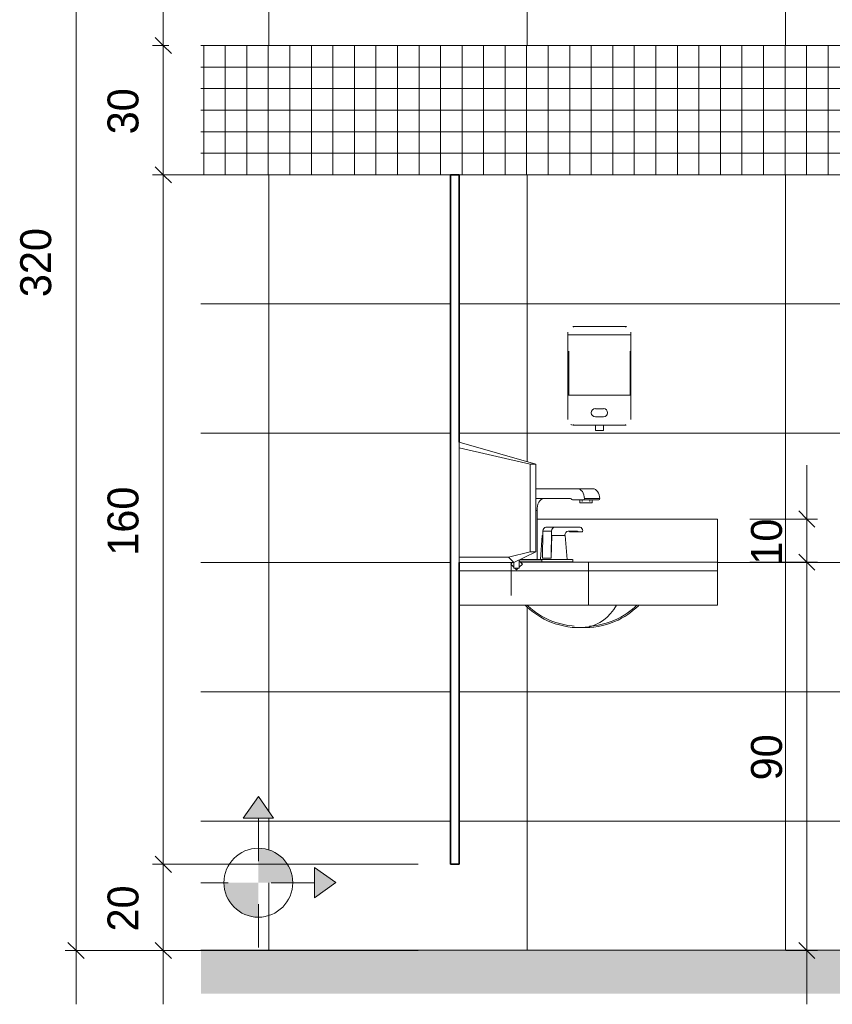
# Model space of a CAD drawing. Header units: metres. Extents: x -10.1 to 50.7, y -18 to 8.5.
# Tile 43 of 109: x 3.2 to 5.1, y -0.1 to 2.2. Entities that reach past the tile are written whole.
import ezdxf

# ---------------------------------------------------------------- set-up
doc = ezdxf.new("R2010")
doc.units = ezdxf.units.M
doc.linetypes.add('Oculta', pattern=[0.007144, 0.004763, -0.002381])
for name, color, linetype, lineweight in [('A-ANNO-DIMS', 4, 'Continuous', 18), ('A-ANNO-DIMS-25', 211, 'Continuous', 9), ('A-DETL', 90, 'Continuous', 18), ('A-DETL-GENF', 92, 'Continuous', 18), ('A-DETL-HDLN', 90, 'Oculta', 18), ('A-DETL-THIN', 151, 'Continuous', 18), ('A-GENM', 13, 'Continuous', 18), ('A-WALL', 113, 'Continuous', 18), ('A-WALL-PATT', 111, 'Continuous', 35), ('G-IMPT', 8, 'Continuous', 18), ('P-SANR-FIXT', 6, 'Continuous', 18), ('Q-SPCQ', 91, 'Continuous', 18)]:
    doc.layers.add(name, color=color, linetype=linetype, lineweight=lineweight)
doc.styles.add('Century Gothic_2', font='GOTHIC.TTF', dxfattribs={"height": 0.071856})
doc.dimstyles.new('_Cotas_detalhamento_3_mm_3', dxfattribs={"dimscale": 0.3048, "dimtxt": 0.075, "dimasz": 0.123031, "dimexe": 0.082021, "dimexo": 0.246063, "dimgap": 0.123031, "dimtad": 1, "dimdec": 0, "dimlfac": 100, "dimzin": 0, "dimdsep": 46, "dimtxsty": 'Century Gothic_2', "dimblk1": 'OBLIQUE', "dimblk2": 'OBLIQUE', "dimsah": 1, "dimcen": 0.09, "dimdle": 0.410105, "dimazin": 0, "dimtfac": 1, "dimtdec": 4, "dimtix": 1, "dimtmove": 0, "dimatfit": 3, "dimfxl": 1, "dimtvp": 1, "dimtolj": 1, "dimtzin": 0, "dimarcsym": 2})

# ---------------------------------------------------------------- blocks, each defined once
blk = doc.blocks.new('Modelos genéricos 2 - Modelos genéricos 3-2388687-Vista B')
at = {"layer": 'A-GENM'}
for p, q in [((-14.6333, 1.0012), (-14.2146, 1.0012)), ((-14.2146, 0.9012), (-14.2146, 1.0012)), ((-14.6722, 0.9012), (-14.5146, 0.9012)), ((-14.6722, 0.9012), (-14.5146, 0.9012)), ((-14.5146, 0.9012), (-14.2146, 0.9012)), ((-14.5146, 0.8812), (-14.5146, 0.9012)), ((-14.5146, 0.9012), (-14.2146, 0.9012)), ((-14.5146, 0.8012), (-14.5146, 0.9012)), ((-14.2146, 0.8812), (-14.2146, 0.9012)), ((-14.2146, 0.9012), (-14.2146, 0.8012)), ((-14.5146, 0.8812), (-14.8146, 0.8812)), ((-14.2146, 0.8812), (-14.5146, 0.8812)), ((-14.5146, 0.8012), (-14.8146, 0.8012)), ((-14.2146, 0.8012), (-14.5146, 0.8012))]:
    blk.add_line(p, q, dxfattribs=at)
blk = doc.blocks.new('Pedestal_Sink_1 - Pedestal_Sink_7089 2-506972-Vista B')
at = {"layer": 'P-SANR-FIXT'}
for p, q in [((-14.54, 1.0716), (-14.6368, 1.0716)), ((-14.5046, 1.0716), (-14.54, 1.0716)), ((-14.6368, 1.0485), (-14.5561, 1.0485)), ((-14.5506, 1.0455), (-14.5258, 1.0455)), ((-14.5344, 1.0455), (-14.5344, 1.0388)), ((-14.5302, 1.0388), (-14.5344, 1.0388)), ((-14.5055, 1.0388), (-14.5302, 1.0388)), ((-14.5289, 1.0455), (-14.5289, 1.0416)), ((-14.5258, 1.0455), (-14.4905, 1.0455)), ((-14.5237, 1.0485), (-14.4883, 1.0485)), ((-14.5111, 1.0416), (-14.5111, 1.0455)), ((-14.5055, 1.0388), (-14.5055, 1.0455)), ((-14.6368, 1.0211), (-14.6333, 1.0211)), ((-14.6333, 1.0211), (-14.6333, 0.9075)), ((-14.622, 0.9631), (-14.6261, 0.9075)), ((-14.622, 0.9631), (-14.6211, 0.9631)), ((-14.6211, 0.9631), (-14.6201, 0.9631)), ((-14.6208, 0.9106), (-14.62, 0.9733)), ((-14.62, 0.9733), (-14.5999, 0.9733)), ((-14.5935, 0.982), (-14.6136, 0.982)), ((-14.5999, 0.9733), (-14.6007, 0.9106)), ((-14.6007, 0.9106), (-14.5991, 0.9631)), ((-14.5991, 0.9631), (-14.5972, 0.9631)), ((-14.5972, 0.9631), (-14.5931, 0.9631)), ((-14.534, 0.982), (-14.5935, 0.982)), ((-14.5931, 0.9631), (-14.569, 0.9631)), ((-14.569, 0.9631), (-14.5681, 0.9631)), ((-14.5681, 0.9631), (-14.564, 0.9075)), ((-14.5613, 0.973), (-14.5404, 0.973)), ((-14.558, 0.9715), (-14.5379, 0.9715)), ((-14.5379, 0.9715), (-14.5288, 0.9715)), ((-14.6682, 0.9067), (-14.6741, 0.9067)), ((-14.6682, 0.9019), (-14.6728, 0.9019)), ((-14.6727, 0.9074), (-14.6682, 0.9074)), ((-14.6725, 0.9075), (-14.6682, 0.9075)), ((-14.6687, 0.9075), (-14.6687, 0.9095)), ((-14.6682, 0.9075), (-14.6678, 0.9075)), ((-14.6682, 0.9075), (-14.6656, 0.9075)), ((-14.6682, 0.9074), (-14.6656, 0.9074)), ((-14.6656, 0.9067), (-14.6682, 0.9067)), ((-14.6656, 0.9019), (-14.6682, 0.9019)), ((-14.666, 0.9075), (-14.6656, 0.9075)), ((-14.6656, 0.9075), (-14.6235, 0.9075)), ((-14.6656, 0.9074), (-14.6235, 0.9074)), ((-14.6235, 0.9067), (-14.6656, 0.9067)), ((-14.6235, 0.9019), (-14.6656, 0.9019)), ((-14.6235, 0.9075), (-14.6235, 0.9075)), ((-14.6235, 0.9075), (-14.5963, 0.9075)), ((-14.6235, 0.9074), (-14.6229, 0.9074)), ((-14.6229, 0.9067), (-14.6235, 0.9067)), ((-14.6229, 0.9019), (-14.6235, 0.9019)), ((-14.6229, 0.9067), (-14.6229, 0.9075)), ((-14.6229, 0.9019), (-14.6229, 0.9074)), ((-14.6229, 0.9019), (-14.5963, 0.9019)), ((-14.6208, 0.9104), (-14.6007, 0.9104)), ((-14.5963, 0.9075), (-14.5937, 0.9075)), ((-14.5937, 0.9019), (-14.5963, 0.9019)), ((-14.5937, 0.9075), (-14.5516, 0.9075)), ((-14.5937, 0.9019), (-14.5516, 0.9019)), ((-14.5516, 0.9075), (-14.5516, 0.9075)), ((-14.5511, 0.9019), (-14.5516, 0.9019)), ((-14.551, 0.9067), (-14.551, 0.9075)), ((-14.551, 0.9019), (-14.551, 0.9067))]:
    blk.add_line(p, q, dxfattribs=at)
at = {"layer": 'P-SANR-FIXT', "flags": 128}
for points in [[(-14.6612, 0.8012), (-14.6568, 0.797), (-14.6514, 0.792), (-14.6455, 0.7872), (-14.6392, 0.7824), (-14.6323, 0.7777), (-14.6251, 0.7733), (-14.6173, 0.769), (-14.6091, 0.765), (-14.6005, 0.7614), (-14.5914, 0.7582), (-14.582, 0.7553), (-14.5723, 0.753), (-14.5623, 0.7511), (-14.5522, 0.7498), (-14.5472, 0.7494)], [(-14.6566, 0.8012), (-14.6547, 0.7993), (-14.6493, 0.7944), (-14.6435, 0.7896), (-14.6373, 0.785), (-14.6306, 0.7804), (-14.6235, 0.776), (-14.6159, 0.7718), (-14.6078, 0.7679), (-14.5993, 0.7644), (-14.5905, 0.7612), (-14.5812, 0.7584), (-14.5717, 0.7561), (-14.5619, 0.7543), (-14.5519, 0.753), (-14.5472, 0.7526)], [(-14.5121, 0.7526), (-14.502, 0.7535), (-14.4921, 0.755), (-14.4824, 0.7571), (-14.473, 0.7596), (-14.4639, 0.7626), (-14.4552, 0.766), (-14.4469, 0.7697), (-14.4391, 0.7737), (-14.4317, 0.778), (-14.4247, 0.7824), (-14.4182, 0.7871), (-14.4122, 0.7918), (-14.4066, 0.7966), (-14.4017, 0.8012)], [(-14.5121, 0.7494), (-14.5018, 0.7503), (-14.4917, 0.7519), (-14.4818, 0.7539), (-14.4722, 0.7565), (-14.463, 0.7595), (-14.4541, 0.763), (-14.4457, 0.7667), (-14.4377, 0.7708), (-14.4301, 0.7752), (-14.4231, 0.7797), (-14.4165, 0.7844), (-14.4103, 0.7893), (-14.4046, 0.7942), (-14.3993, 0.7991), (-14.3973, 0.8012)]]:
    blk.add_lwpolyline(points, dxfattribs=at)
at = {"layer": 'P-SANR-FIXT'}
for centre, major_axis, start_param, end_param in [((-14.54, 1.0486), (0, 0.023), 4.706891, 6.283185), ((-14.5046, 1.0486), (0, 0.023), 4.706891, 6.283185), ((-14.617, 1.0251), (0, 0.0234), 0, 1.745329), ((-14.5558, 1.0418), (0, 0.00669), 5.555626, 6.347519), ((-14.5506, 1.0492), (0, 0.0037), 2.268928, 3.141593), ((-14.5258, 1.0485), (0, 0.003), 3.141593, 4.712389), ((-14.4905, 1.0485), (0, 0.003), 3.141593, 4.712389), ((-14.6136, 0.973), (0, 0.00899), 0, 1.540018), ((-14.5935, 0.973), (0, 0.00899), 0, 1.540018), ((-14.5613, 0.961), (0, 0.012), 0, 1.399654), ((-14.5605, 0.9695), (0, 0.0035), 5.490186, 6.283185), ((-14.558, 0.9731), (0, 0.00152), 2.348594, 3.141593), ((-14.5404, 0.9695), (0, 0.0035), 5.490186, 6.283185), ((-14.5379, 0.9731), (0, 0.00152), 2.348594, 3.141593), ((-14.534, 0.973), (0, 0.00899), 4.781735, 6.283185), ((-14.5291, 0.9735), (0, 0.00201), 3.31145, 4.781735), ((-14.5292, 0.8987), (0, 0.1496), 3.261684, 4.002206)]:
    blk.add_ellipse(centre, major_axis=major_axis, ratio=0.707107, start_param=start_param, end_param=end_param, dxfattribs=at)
for points in [[(-14.548, 0.7495), (-14.547, 0.7494), (-14.5455, 0.7493), (-14.5435, 0.7493)], [(-14.5165, 0.7502), (-14.5155, 0.7501), (-14.5137, 0.75), (-14.5119, 0.7498), (-14.5109, 0.7497), (-14.5109, 0.7495), (-14.5116, 0.7494), (-14.512, 0.7494)], [(-14.5121, 0.7494), (-14.513, 0.7493), (-14.5146, 0.7493), (-14.5165, 0.7493)]]:
    blk.add_open_spline(points, degree=3, dxfattribs=at)
for points, knots in [([(-14.5435, 0.7493), (-14.5415, 0.7493), (-14.5378, 0.7493), (-14.5322, 0.7495), (-14.5279, 0.7497), (-14.5237, 0.7498), (-14.5198, 0.75), (-14.5175, 0.7501), (-14.5165, 0.7502)], [-1, -1, -1, -1, -0.714286, -0.571429, -0.428571, -0.285714, -0.142857, 0, 0, 0, 0]), ([(-14.5165, 0.7493), (-14.5186, 0.7493), (-14.5222, 0.7494), (-14.5264, 0.7496), (-14.5278, 0.7497)], [-1, -1, -1, -1, -0.7142857, -0.5737383, -0.5737383, -0.5737383, -0.5737383])]:
    blk.add_open_spline(points, degree=3, knots=knots, dxfattribs=at)
blk = doc.blocks.new('Soap_Dispenser_3270 - sab liquida-2388791-Vista B')
at = {"layer": 'A-GENM'}
for p, q in [((-14.5492, 1.4478), (-14.5492, 1.4462)), ((-14.5492, 1.4478), (-14.5429, 1.4478)), ((-14.4349, 1.4478), (-14.5429, 1.4478)), ((-14.5429, 1.4478), (-14.4349, 1.4478)), ((-14.5429, 1.4478), (-14.4349, 1.4478)), ((-14.4349, 1.4478), (-14.4348, 1.4478)), ((-14.4349, 1.4478), (-14.4286, 1.4478)), ((-14.4286, 1.4462), (-14.4286, 1.4478)), ((-14.5619, 1.4351), (-14.5619, 1.4287)), ((-14.5619, 1.4287), (-14.5619, 1.289)), ((-14.5619, 1.4287), (-14.5606, 1.4287)), ((-14.5601, 1.4287), (-14.5605, 1.4287)), ((-14.5601, 1.4287), (-14.5509, 1.4287)), ((-14.5494, 1.4287), (-14.5509, 1.4287)), ((-14.5494, 1.4287), (-14.5429, 1.4287)), ((-14.4349, 1.4287), (-14.5429, 1.4287)), ((-14.5429, 1.4287), (-14.4349, 1.4287)), ((-14.4348, 1.4287), (-14.4349, 1.4287)), ((-14.4349, 1.4287), (-14.4284, 1.4287)), ((-14.4269, 1.4287), (-14.4284, 1.4287)), ((-14.4269, 1.4287), (-14.4177, 1.4287)), ((-14.4173, 1.4287), (-14.4177, 1.4287)), ((-14.4172, 1.4287), (-14.4159, 1.4287)), ((-14.4159, 1.4287), (-14.4159, 1.4351)), ((-14.4159, 1.289), (-14.4159, 1.4287)), ((-14.5603, 1.3909), (-14.5603, 1.289)), ((-14.4175, 1.289), (-14.4175, 1.3909)), ((-14.5606, 1.289), (-14.5619, 1.289)), ((-14.5619, 1.289), (-14.5619, 1.2319)), ((-14.5605, 1.289), (-14.5601, 1.289)), ((-14.5509, 1.289), (-14.5601, 1.289)), ((-14.5509, 1.289), (-14.5494, 1.289)), ((-14.5429, 1.289), (-14.5494, 1.289)), ((-14.4349, 1.289), (-14.5429, 1.289)), ((-14.5429, 1.289), (-14.4349, 1.289)), ((-14.4284, 1.289), (-14.4349, 1.289)), ((-14.4349, 1.289), (-14.4348, 1.289)), ((-14.4284, 1.289), (-14.4269, 1.289)), ((-14.4177, 1.289), (-14.4269, 1.289)), ((-14.4177, 1.289), (-14.4173, 1.289)), ((-14.4159, 1.289), (-14.4172, 1.289)), ((-14.4159, 1.2319), (-14.4159, 1.289)), ((-14.4794, 1.2573), (-14.4984, 1.2573)), ((-14.4984, 1.2383), (-14.4794, 1.2383)), ((-14.5492, 1.2208), (-14.5492, 1.2192)), ((-14.5429, 1.2192), (-14.5492, 1.2192)), ((-14.5429, 1.2192), (-14.4349, 1.2192)), ((-14.5429, 1.2192), (-14.4349, 1.2192)), ((-14.4349, 1.2192), (-14.5429, 1.2192)), ((-14.4984, 1.2192), (-14.4984, 1.2065)), ((-14.4794, 1.2065), (-14.4794, 1.2192)), ((-14.4349, 1.2192), (-14.4348, 1.2192)), ((-14.4286, 1.2192), (-14.4349, 1.2192)), ((-14.4286, 1.2192), (-14.4286, 1.2208)), ((-14.4794, 1.2065), (-14.4984, 1.2065))]:
    blk.add_line(p, q, dxfattribs=at)
at = {"layer": 'A-GENM', "flags": 128}
for points in [[(-14.5429, 1.4478), (-14.5431, 1.4478), (-14.5434, 1.4478), (-14.5436, 1.4478), (-14.5439, 1.4478), (-14.5441, 1.4478), (-14.5444, 1.4478), (-14.5446, 1.4478), (-14.5449, 1.4478), (-14.5451, 1.4478), (-14.5453, 1.4478), (-14.5456, 1.4478), (-14.5458, 1.4478), (-14.546, 1.4478), (-14.5462, 1.4478), (-14.5465, 1.4478), (-14.5467, 1.4478), (-14.5469, 1.4478), (-14.5471, 1.4478), (-14.5472, 1.4478), (-14.5474, 1.4478), (-14.5476, 1.4478), (-14.5478, 1.4478), (-14.5479, 1.4478), (-14.5481, 1.4478), (-14.5482, 1.4478), (-14.5483, 1.4478), (-14.5485, 1.4478), (-14.5486, 1.4478), (-14.5487, 1.4478), (-14.5488, 1.4478), (-14.5489, 1.4478), (-14.549, 1.4478), (-14.549, 1.4478), (-14.5491, 1.4478), (-14.5491, 1.4478), (-14.5492, 1.4478), (-14.5492, 1.4478), (-14.5492, 1.4478), (-14.5492, 1.4478)], [(-14.4286, 1.4478), (-14.4286, 1.4478), (-14.4286, 1.4478), (-14.4286, 1.4478), (-14.4287, 1.4478), (-14.4287, 1.4478), (-14.4288, 1.4478), (-14.4288, 1.4478), (-14.4289, 1.4478), (-14.429, 1.4478), (-14.4291, 1.4478), (-14.4292, 1.4478), (-14.4293, 1.4478), (-14.4294, 1.4478), (-14.4295, 1.4478), (-14.4297, 1.4478), (-14.4298, 1.4478), (-14.43, 1.4478), (-14.4301, 1.4478), (-14.4303, 1.4478), (-14.4305, 1.4478), (-14.4307, 1.4478), (-14.4309, 1.4478), (-14.4311, 1.4478), (-14.4313, 1.4478), (-14.4315, 1.4478), (-14.4317, 1.4478), (-14.4319, 1.4478), (-14.4322, 1.4478), (-14.4324, 1.4478), (-14.4326, 1.4478), (-14.4329, 1.4478), (-14.4331, 1.4478), (-14.4333, 1.4478), (-14.4336, 1.4478), (-14.4338, 1.4478), (-14.4341, 1.4478), (-14.4343, 1.4478), (-14.4346, 1.4478), (-14.4349, 1.4478), (-14.4349, 1.4478)], [(-14.5492, 1.2192), (-14.5492, 1.2192), (-14.5492, 1.2192), (-14.5492, 1.2192), (-14.5491, 1.2192), (-14.5491, 1.2192), (-14.549, 1.2192), (-14.549, 1.2192), (-14.5489, 1.2192), (-14.5488, 1.2192), (-14.5487, 1.2192), (-14.5486, 1.2192), (-14.5485, 1.2192), (-14.5484, 1.2192), (-14.5482, 1.2192), (-14.5481, 1.2192), (-14.548, 1.2192), (-14.5478, 1.2192), (-14.5476, 1.2192), (-14.5475, 1.2192), (-14.5473, 1.2192), (-14.5471, 1.2192), (-14.5469, 1.2192), (-14.5467, 1.2192), (-14.5465, 1.2192), (-14.5463, 1.2192), (-14.5461, 1.2192), (-14.5459, 1.2192), (-14.5456, 1.2192), (-14.5454, 1.2192), (-14.5452, 1.2192), (-14.5449, 1.2192), (-14.5447, 1.2192), (-14.5444, 1.2192), (-14.5442, 1.2192), (-14.5439, 1.2192), (-14.5437, 1.2192), (-14.5434, 1.2192), (-14.5432, 1.2192), (-14.5429, 1.2192), (-14.5429, 1.2192)], [(-14.4349, 1.2192), (-14.4347, 1.2192), (-14.4344, 1.2192), (-14.4342, 1.2192), (-14.4339, 1.2192), (-14.4337, 1.2192), (-14.4334, 1.2192), (-14.4332, 1.2192), (-14.4329, 1.2192), (-14.4327, 1.2192), (-14.4324, 1.2192), (-14.4322, 1.2192), (-14.432, 1.2192), (-14.4318, 1.2192), (-14.4315, 1.2192), (-14.4313, 1.2192), (-14.4311, 1.2192), (-14.4309, 1.2192), (-14.4307, 1.2192), (-14.4305, 1.2192), (-14.4304, 1.2192), (-14.4302, 1.2192), (-14.43, 1.2192), (-14.4299, 1.2192), (-14.4297, 1.2192), (-14.4296, 1.2192), (-14.4294, 1.2192), (-14.4293, 1.2192), (-14.4292, 1.2192), (-14.4291, 1.2192), (-14.429, 1.2192), (-14.4289, 1.2192), (-14.4288, 1.2192), (-14.4288, 1.2192), (-14.4287, 1.2192), (-14.4287, 1.2192), (-14.4286, 1.2192), (-14.4286, 1.2192), (-14.4286, 1.2192), (-14.4286, 1.2192)]]:
    blk.add_lwpolyline(points, dxfattribs=at)
at = {"layer": 'A-GENM'}
for centre, radius, start, end in [((-14.5492, 1.4351), 0.0127, 90, 95.2021), ((-14.4286, 1.4351), 0.0127, 75, 90), ((-14.4984, 1.2478), 0.00953, 90, 270), ((-14.4794, 1.2478), 0.00953, 270, 90), ((-14.5492, 1.2319), 0.0127, 240, 255), ((-14.5492, 1.2319), 0.0127, 261.7607, 270), ((-14.4286, 1.2319), 0.0127, 270, 279.4485)]:
    blk.add_arc(centre, radius, start, end, dxfattribs=at)
blk = doc.blocks.new('paper_towel_holder_-_winding_dispenser_102 - 10zbac06_dwg-197163-Vista B')
at = {"layer": 'G-IMPT', "lineweight": 9}
for p, q in [((-14.8146, 1.1794), (-14.8146, 1.1667)), ((-14.6368, 1.1286), (-14.8146, 1.1794)), ((-14.8146, 1.1286), (-14.8146, 1.1667)), ((-14.6495, 1.1286), (-14.8146, 1.1667)), ((-14.8146, 0.9254), (-14.8146, 1.1286)), ((-14.6368, 1.1286), (-14.6495, 1.1286)), ((-14.6495, 1.1286), (-14.6495, 0.9254)), ((-14.6368, 1.1286), (-14.6368, 0.9254)), ((-14.8146, 0.9254), (-14.8146, 0.9127)), ((-14.6495, 0.9254), (-14.7003, 0.9127)), ((-14.6368, 0.9254), (-14.6876, 0.9)), ((-14.6368, 0.9254), (-14.6495, 0.9254)), ((-14.8146, 0.9127), (-14.8146, 0.9)), ((-14.7003, 0.9127), (-14.8146, 0.9127)), ((-14.6876, 0.9), (-14.8146, 0.9)), ((-14.8146, 0.9), (-14.7003, 0.9)), ((-14.6876, 0.9), (-14.7003, 0.9127)), ((-14.6947, 0.8968), (-14.6915, 0.9)), ((-14.6947, 0.8968), (-14.6915, 0.9)), ((-14.6876, 0.8897), (-14.6947, 0.8968)), ((-14.6947, 0.8968), (-14.6876, 0.8897)), ((-14.6939, 0.9), (-14.6939, 0.8238)), ((-14.6939, 0.8238), (-14.6939, 0.9)), ((-14.6876, 0.8873), (-14.6876, 0.9)), ((-14.6749, 0.9063), (-14.6749, 0.8873)), ((-14.6678, 0.8968), (-14.6749, 0.9039)), ((-14.6678, 0.8968), (-14.6749, 0.9039)), ((-14.6749, 0.8897), (-14.6678, 0.8968)), ((-14.6749, 0.8897), (-14.6678, 0.8968)), ((-14.6876, 0.8873), (-14.6749, 0.8873)), ((-14.6812, 0.8834), (-14.6852, 0.8873)), ((-14.6852, 0.8873), (-14.6812, 0.8834)), ((-14.6812, 0.8834), (-14.6773, 0.8873)), ((-14.6812, 0.8834), (-14.6773, 0.8873))]:
    blk.add_line(p, q, dxfattribs=at)
blk = doc.blocks.new('paper_towel_holder_-_winding_dispenser_102 - Porta Toalha-199222-Vista B')
blk.add_blockref('paper_towel_holder_-_winding_dispenser_102 - 10zbac06_dwg-197163-Vista B', (0, 0))
blk = doc.blocks.new('DIMBLOCK38-Vista B')
at = {"layer": 'A-ANNO-DIMS-25'}
for p, q in [((3.5393, 3.325), (3.5393, 2.1)), ((3.55, 3.2), (3.5143, 3.2)), ((3.5393, 3.2), (3.5522, 3.2)), ((3.55, 2.1), (3.5143, 2.1)), ((3.5393, 2.1), (3.5522, 2.1))]:
    blk.add_line(p, q, dxfattribs=at)
at = {"layer": 'A-ANNO-DIMS-25', "lineweight": 18}
for p, q in [((3.5393, 3.2), (3.5205, 3.2188)), ((3.5393, 3.2), (3.558, 3.1812)), ((3.5393, 2.1), (3.5205, 2.1187)), ((3.5393, 2.1), (3.558, 2.0812))]:
    blk.add_line(p, q, dxfattribs=at)
at = {"layer": 'A-ANNO-DIMS-25', "color": 0, "insert": (3.4097, 2.5661), "char_height": 0.07186, "width": 0.201429, "attachment_point": 1, "rotation": 90, "line_spacing_factor": 0.984117, "style": 'Century Gothic_2'}
blk.add_mtext('110', dxfattribs=at)
blk = doc.blocks.new('_Oblique')
at = {"color": 0, "linetype": 'ByBlock', "lineweight": -2}
blk.add_line((-0.5, -0.5), (0.5, 0.5), dxfattribs=at)
blk = doc.blocks.new('DIMBLOCK39-Vista B')
at = {"layer": 'A-ANNO-DIMS-25', "lineweight": 18}
for p, q in [((3.5393, 2.1), (3.5205, 2.1187)), ((3.5393, 2.1), (3.558, 2.0812)), ((3.5393, 1.8), (3.5205, 1.8188)), ((3.5393, 1.8), (3.558, 1.7812))]:
    blk.add_line(p, q, dxfattribs=at)
at = {"layer": 'A-ANNO-DIMS-25'}
for p, q in [((3.55, 2.1), (3.5143, 2.1)), ((3.5393, 2.1), (3.5393, 1.8)), ((3.5393, 2.1), (3.5522, 2.1)), ((4.1313, 1.8), (3.5143, 1.8)), ((3.5393, 1.8), (4.1313, 1.8))]:
    blk.add_line(p, q, dxfattribs=at)
at = {"layer": 'A-ANNO-DIMS-25', "color": 0, "insert": (3.4097, 1.894), "char_height": 0.07186, "width": 0.134286, "attachment_point": 1, "rotation": 90, "line_spacing_factor": 0.984117, "style": 'Century Gothic_2'}
blk.add_mtext('30', dxfattribs=at)
blk = doc.blocks.new('DIMBLOCK40-Vista B')
at = {"layer": 'A-ANNO-DIMS-25', "lineweight": 18}
for p, q in [((3.5393, 1.8), (3.5205, 1.8188)), ((3.5393, 1.8), (3.558, 1.7812)), ((3.5393, 0.2), (3.5205, 0.2188)), ((3.5393, 0.2), (3.558, 0.1812))]:
    blk.add_line(p, q, dxfattribs=at)
at = {"layer": 'A-ANNO-DIMS-25'}
for p, q in [((4.1313, 1.8), (3.5143, 1.8)), ((3.5393, 1.8), (3.5393, 0.2)), ((3.5393, 1.8), (4.1313, 1.8)), ((4.1313, 0.2), (3.5143, 0.2)), ((3.5393, 0.2), (4.1313, 0.2))]:
    blk.add_line(p, q, dxfattribs=at)
at = {"layer": 'A-ANNO-DIMS-25', "color": 0, "insert": (3.4097, 0.9161), "char_height": 0.07186, "width": 0.201429, "attachment_point": 1, "rotation": 90, "line_spacing_factor": 0.984117, "style": 'Century Gothic_2'}
blk.add_mtext('160', dxfattribs=at)
blk = doc.blocks.new('DIMBLOCK41-Vista B')
at = {"layer": 'A-ANNO-DIMS-25', "lineweight": 18}
for p, q in [((3.5393, 0.2), (3.5205, 0.2188)), ((3.5393, 0.2), (3.558, 0.1812)), ((3.5393, 0), (3.5205, 0.0188)), ((3.5393, 0), (3.558, -0.0188))]:
    blk.add_line(p, q, dxfattribs=at)
at = {"layer": 'A-ANNO-DIMS-25'}
for p, q in [((4.1313, 0.2), (3.5143, 0.2)), ((3.5393, 0.2), (3.5393, -0.125)), ((3.5393, 0.2), (4.1313, 0.2)), ((4.1313, 0), (3.5143, 0)), ((3.5393, 0), (4.1313, 0))]:
    blk.add_line(p, q, dxfattribs=at)
at = {"layer": 'A-ANNO-DIMS-25', "color": 0, "insert": (3.4097, 0.044), "char_height": 0.07186, "width": 0.134286, "attachment_point": 1, "rotation": 90, "line_spacing_factor": 0.984117, "style": 'Century Gothic_2'}
blk.add_mtext('20', dxfattribs=at)
blk = doc.blocks.new('DIMBLOCK42-Vista B')
at = {"layer": 'A-ANNO-DIMS-25'}
for p, q in [((3.3366, -0.125), (3.3366, 3.325)), ((3.55, 3.2), (3.3116, 3.2)), ((3.3366, 3.2), (3.5522, 3.2)), ((3.3851, 0), (3.3116, 0)), ((3.3366, 0), (3.5522, 0))]:
    blk.add_line(p, q, dxfattribs=at)
at = {"layer": 'A-ANNO-DIMS-25', "lineweight": 18}
for p, q in [((3.3366, 3.2), (3.3179, 3.2188)), ((3.3366, 3.2), (3.3554, 3.1812)), ((3.3366, 0), (3.3179, 0.0188)), ((3.3366, 0), (3.3554, -0.0188))]:
    blk.add_line(p, q, dxfattribs=at)
at = {"layer": 'A-ANNO-DIMS-25', "color": 0, "insert": (3.207, 1.5161), "char_height": 0.07186, "width": 0.201429, "attachment_point": 1, "rotation": 90, "line_spacing_factor": 0.984117, "style": 'Century Gothic_2'}
blk.add_mtext('320', dxfattribs=at)
blk = doc.blocks.new('DIMBLOCK43-Vista B')
at = {"layer": 'A-ANNO-DIMS-25'}
for p, q in [((5.0336, 1.1262), (5.0336, 0.9012)), ((4.9013, 1.0012), (5.0586, 1.0012)), ((5.0336, 1.0012), (4.9013, 1.0012)), ((4.9013, 0.9012), (5.0586, 0.9012)), ((5.0336, 0.9012), (4.9013, 0.9012))]:
    blk.add_line(p, q, dxfattribs=at)
at = {"layer": 'A-ANNO-DIMS-25', "lineweight": 18}
for p, q in [((5.0336, 1.0012), (5.0148, 1.02)), ((5.0336, 1.0012), (5.0523, 0.9825)), ((5.0336, 0.9012), (5.0148, 0.92)), ((5.0336, 0.9012), (5.0523, 0.8825))]:
    blk.add_line(p, q, dxfattribs=at)
at = {"layer": 'A-ANNO-DIMS-25', "color": 0, "insert": (4.904, 0.8953), "char_height": 0.07186, "width": 0.134286, "attachment_point": 1, "rotation": 90, "line_spacing_factor": 0.984117, "style": 'Century Gothic_2'}
blk.add_mtext('10', dxfattribs=at)
blk = doc.blocks.new('DIMBLOCK44-Vista B')
at = {"layer": 'A-ANNO-DIMS-25', "lineweight": 18}
for p, q in [((5.0336, 0.9012), (5.0148, 0.92)), ((5.0336, 0.9012), (5.0523, 0.8825)), ((5.0336, 0), (5.0148, 0.0188)), ((5.0336, 0), (5.0523, -0.0188))]:
    blk.add_line(p, q, dxfattribs=at)
at = {"layer": 'A-ANNO-DIMS-25'}
for p, q in [((4.9013, 0.9012), (5.0586, 0.9012)), ((5.0336, 0.9012), (4.9013, 0.9012)), ((5.0336, 0.9012), (5.0336, -0.125)), ((4.9851, 0), (5.0586, 0)), ((5.0336, 0), (4.9851, 0))]:
    blk.add_line(p, q, dxfattribs=at)
at = {"layer": 'A-ANNO-DIMS-25', "color": 0, "insert": (4.904, 0.3947), "char_height": 0.07186, "width": 0.134286, "attachment_point": 1, "rotation": 90, "line_spacing_factor": 0.984117, "style": 'Century Gothic_2'}
blk.add_mtext('90', dxfattribs=at)

msp = doc.modelspace()

# ---------------------------------------------------------------- hatches: boundary and pattern name
at = {"layer": 'A-DETL-GENF'}
h = msp.add_hatch(dxfattribs=at)
h.set_pattern_fill('FP_7', color=12, style=0, pattern_type=2)
h.set_pattern_definition([(0, (-13.917, 0), (0, 0.05), []), (90, (-13.917, 0), (-0.05, 3e-18), [])])
h.paths.add_polyline_path([(5.0513, 1.7998), (6.3763, 1.7998), (6.3763, 2.1), (3.6266, 2.1), (3.6266, 1.7998), (4.3389, 1.7998)], flags=0)
h = msp.add_hatch(color=7, dxfattribs=at)
h.paths.add_polyline_path([(3.89, 0.1222), (3.9391, 0.1567), (3.89, 0.1911)], flags=0)
h.paths.add_polyline_path([(3.795, 0.3072), (3.76, 0.3572), (3.725, 0.3072), (3.7807, 0.3072)], flags=0)
for points in [[(3.76, 0.1572), (3.84, 0.1572), (3.8373, 0.1779), (3.8293, 0.1972), (3.8166, 0.2138), (3.8, 0.2265), (3.7807, 0.2345), (3.76, 0.2372), (3.76, 0.2)], [(3.76, 0.0772), (3.76, 0.1572), (3.68, 0.1572), (3.6827, 0.1365), (3.6907, 0.1172), (3.7035, 0.1006), (3.72, 0.0879), (3.7393, 0.0799)], [(6.2978, -0.1), (6.4759, -0.1), (6.4759, 0), (3.6266, 0), (3.6266, -0.1), (6.1197, -0.1)]]:
    msp.add_hatch(color=7, dxfattribs=at).paths.add_polyline_path(points, flags=0)
at = {"layer": 'A-WALL-PATT', "lineweight": 18}
h = msp.add_hatch(dxfattribs=at)
h.set_pattern_fill('FP_6', color=256, style=0, pattern_type=2)
h.set_pattern_definition([(0, (-13.016, -0.3), (0, 0.3), []), (90, (-13.016, -0.3), (-0.6, 4e-17), [])])
h.paths.add_polyline_path([(3.8373, 0), (5.9039, 0), (5.9111, 0.1616), (5.9139, 0.2271), (5.8763, 0.2388), (5.8378, 0.2541), (5.818, 0.2651), (5.8006, 0.278), (5.7858, 0.2922), (5.7741, 0.3076), (5.7725, 0.3101), (5.7615, 0.3302), (5.7547, 0.3485), (5.75, 0.3699), (5.7483, 0.39), (5.7483, 0.41), (6.2228, 0.41), (6.2228, 0.39), (6.2254, 0.39), (6.2254, 0.41), (6.269, 0.41), (6.269, 0.5306), (6.2005, 0.5991), (6.1283, 0.6131), (6.1308, 0.626), (6.1317, 0.6282), (6.1334, 0.6303), (6.1531, 0.6469), (6.1562, 0.6483), (6.1609, 0.6482), (6.1922, 0.6419), (6.1952, 0.6403), (6.1984, 0.6366), (6.269, 0.566), (6.269, 0.6842), (6.3209, 0.6843), (6.3209, 0.6892), (6.3216, 0.6917), (6.3232, 0.6932), (6.3267, 0.6942), (6.3567, 0.6939), (6.3592, 0.6927), (6.3603, 0.6912), (6.3609, 0.6892), (6.3609, 0.6842), (6.3763, 0.6843), (6.3763, 0.715), (6.3663, 0.715), (6.3663, 0.732), (6.3063, 0.732), (6.3016, 0.7326), (6.2973, 0.7344), (6.2936, 0.7373), (6.2907, 0.741), (6.2889, 0.7453), (6.2883, 0.75), (6.2889, 0.7547), (6.2907, 0.759), (6.2936, 0.7627), (6.2978, 0.7658), (6.3016, 0.7674), (6.3063, 0.768), (6.3663, 0.768), (6.3663, 0.785), (6.3763, 0.785), (6.3763, 1.7998), (4.2263, 1.7998), (4.2263, 1.1794), (4.4041, 1.1286), (4.4041, 1.0716), (4.5363, 1.0716), (4.5399, 1.071), (4.5434, 1.0693), (4.5465, 1.0666), (4.549, 1.0629), (4.551, 1.0585), (4.5522, 1.0536), (4.5525, 1.0477), (4.5519, 1.0464), (4.551, 1.0456), (4.5504, 1.0455), (4.5353, 1.0455), (4.5353, 1.0388), (4.5065, 1.0388), (4.5065, 1.0455), (4.4897, 1.0456), (4.4867, 1.0481), (4.4848, 1.0485), (4.4239, 1.0485), (4.4198, 1.0478), (4.416, 1.0456), (4.4126, 1.0422), (4.41, 1.0378), (4.4082, 1.0326), (4.4074, 1.0269), (4.4076, 1.0211), (4.4076, 1.0012), (4.8263, 1.0012), (4.8263, 0.8012), (4.6434, 0.8012), (4.6283, 0.7878), (4.6244, 0.7848), (4.6059, 0.7727), (4.5791, 0.76), (4.5513, 0.7525), (4.527, 0.7493), (4.517, 0.7495), (4.513, 0.7497), (4.4973, 0.7493), (4.4918, 0.7497), (4.4632, 0.7543), (4.4384, 0.7625), (4.4214, 0.7704), (4.3996, 0.7843), (4.38, 0.8012), (4.2263, 0.8012), (4.2263, 0.2), (4.2063, 0.2), (4.2063, 1.7998), (3.6266, 1.7998), (3.6266, 0), (3.8293, 0)], flags=0)
h.paths.add_polyline_path([(6.3763, 0), (6.3763, 0.12), (6.3733, 0.12), (6.3683, 0.14), (6.3623, 0.14), (6.3623, 0.1284), (6.3608, 0.1136), (6.3563, 0.0951), (6.3527, 0.0834), (6.3407, 0.0618), (6.3271, 0.0467), (6.3189, 0.0401), (6.3189, 0)], flags=0)
h.paths.add_polyline_path([(6.3189, 0.0665), (6.3258, 0.0753), (6.3339, 0.09), (6.3385, 0.1021), (6.3409, 0.1148), (6.3425, 0.1296), (6.3423, 0.14), (6.3313, 0.1399), (6.3189, 0.1363), (6.3189, 0.0742)], flags=0)
h.paths.add_polyline_path([(3.76, 0.0772), (3.7393, 0.0799), (3.72, 0.0879), (3.7035, 0.1006), (3.6907, 0.1172), (3.6827, 0.1365), (3.68, 0.1572), (3.76, 0.1572), (3.76, 0.0799)], flags=0)
h.paths.add_polyline_path([(3.89, 0.1222), (3.89, 0.1911), (3.9391, 0.1567)], flags=0)
h.paths.add_polyline_path([(3.76, 0.1572), (3.76, 0.2372), (3.7807, 0.2345), (3.8, 0.2265), (3.8166, 0.2138), (3.8293, 0.1972), (3.8373, 0.1779), (3.84, 0.1572), (3.7807, 0.1572)], flags=0)
h.paths.add_polyline_path([(6.3189, 0.1579), (6.3202, 0.1583), (6.3313, 0.16), (6.3403, 0.16), (6.3359, 0.1762), (6.3305, 0.1886), (6.326, 0.1965), (6.3189, 0.2044), (6.3189, 0.158)], flags=0)
h.paths.add_polyline_path([(6.3609, 0.16), (6.3683, 0.16), (6.3733, 0.18), (6.3763, 0.18), (6.3763, 0.41), (6.3759, 0.41), (6.3759, 0.3313), (6.3189, 0.273), (6.3189, 0.2409), (6.3245, 0.2301), (6.333, 0.2184), (6.3407, 0.21), (6.3494, 0.195), (6.3537, 0.1852), (6.3577, 0.1725), (6.3604, 0.16)], flags=0)
h.paths.add_polyline_path([(3.795, 0.3072), (3.725, 0.3072), (3.76, 0.3572), (3.7807, 0.3276)], flags=0)
h.paths.add_polyline_path([(5.6644, 0.3118), (5.6634, 0.3118), (5.6618, 0.3425), (5.6637, 0.3714), (5.6655, 0.3854), (5.6641, 0.3868), (5.6627, 0.3854), (5.6613, 0.3868), (5.6599, 0.3854), (5.6585, 0.3868), (5.6571, 0.3854), (5.6557, 0.3868), (5.6543, 0.3854), (5.6529, 0.3868), (5.6515, 0.3854), (5.6501, 0.3868), (5.6487, 0.3854), (5.6473, 0.3868), (5.6459, 0.3854), (5.6445, 0.3868), (5.6431, 0.3854), (5.6417, 0.3868), (5.6403, 0.3854), (5.6389, 0.3868), (5.6375, 0.3854), (5.6361, 0.3868), (5.6347, 0.3854), (5.6333, 0.3868), (5.6319, 0.3854), (5.6305, 0.3868), (5.6291, 0.3854), (5.6277, 0.3868), (5.6263, 0.3854), (5.6249, 0.3868), (5.6235, 0.3854), (5.6221, 0.3868), (5.6207, 0.3854), (5.6193, 0.3868), (5.6179, 0.3854), (5.6165, 0.3868), (5.6151, 0.3854), (5.6137, 0.3868), (5.6123, 0.3854), (5.6109, 0.3868), (5.6095, 0.3854), (5.6081, 0.3868), (5.6067, 0.3854), (5.6053, 0.3868), (5.6039, 0.3854), (5.6025, 0.3868), (5.6011, 0.3854), (5.5997, 0.3868), (5.5983, 0.3854), (5.5969, 0.3868), (5.5955, 0.3854), (5.5941, 0.3868), (5.5927, 0.3854), (5.5913, 0.3868), (5.5899, 0.3854), (5.5885, 0.3868), (5.5871, 0.3854), (5.5857, 0.3868), (5.5843, 0.3854), (5.5829, 0.3868), (5.5815, 0.3854), (5.5801, 0.3868), (5.5787, 0.3854), (5.5773, 0.3868), (5.5759, 0.3854), (5.5745, 0.3868), (5.5731, 0.3854), (5.5717, 0.3868), (5.5703, 0.3854), (5.5663, 0.3854), (5.5663, 0.3995), (5.5646, 0.4003), (5.5473, 0.4088), (5.5301, 0.4203), (5.5146, 0.4339), (5.5003, 0.4505), (5.4885, 0.4686), (5.4803, 0.4853), (5.4734, 0.5061), (5.4697, 0.525), (5.4683, 0.5456), (5.4699, 0.5676), (5.4737, 0.5865), (5.4809, 0.6073), (5.4895, 0.6246), (5.501, 0.6418), (5.5146, 0.6574), (5.5311, 0.6717), (5.5493, 0.6835), (5.5659, 0.6916), (5.5868, 0.6985), (5.6057, 0.7023), (5.6263, 0.7036), (5.6483, 0.702), (5.669, 0.6977), (5.688, 0.691), (5.7053, 0.6825), (5.7225, 0.671), (5.738, 0.6574), (5.7523, 0.6408), (5.7641, 0.6227), (5.7723, 0.606), (5.7792, 0.5851), (5.783, 0.5663), (5.7843, 0.5456), (5.7827, 0.5237), (5.7789, 0.5048), (5.7717, 0.4839), (5.7631, 0.4666), (5.7517, 0.4495), (5.738, 0.4339), (5.7225, 0.4203), (5.7033, 0.4078), (5.6863, 0.3995), (5.6863, 0.3854), (5.6823, 0.3854), (5.6809, 0.3868), (5.6795, 0.3854), (5.6781, 0.3868), (5.6767, 0.3854), (5.6753, 0.3868), (5.6739, 0.3854), (5.6725, 0.3868), (5.6711, 0.3854), (5.6697, 0.3868), (5.6683, 0.3854), (5.6669, 0.3868), (5.6665, 0.3864), (5.6641, 0.3684), (5.6626, 0.3414), (5.6633, 0.3298)], flags=0)
h.paths.add_polyline_path([(5.5663, 0.4036), (5.5663, 0.4036), (5.5658, 0.4038)], flags=0)
h.paths.add_polyline_path([(5.4563, 0.715), (5.4472, 0.7162), (5.4388, 0.7197), (5.4316, 0.7253), (5.426, 0.7325), (5.4225, 0.7409), (5.4213, 0.75), (5.4225, 0.7591), (5.4264, 0.768), (5.4316, 0.7747), (5.4388, 0.7803), (5.4472, 0.7838), (5.4563, 0.785), (5.4652, 0.7838), (5.4736, 0.7805), (5.4807, 0.7751), (5.4863, 0.768), (6.0263, 0.768), (6.0319, 0.7751), (6.0391, 0.7805), (6.0474, 0.7838), (6.0563, 0.785), (6.0654, 0.7838), (6.0738, 0.7803), (6.0811, 0.7747), (6.0866, 0.7675), (6.0901, 0.7591), (6.0913, 0.75), (6.0901, 0.7409), (6.0862, 0.732), (6.0811, 0.7253), (6.0738, 0.7197), (6.0651, 0.7162), (6.0563, 0.715), (6.0474, 0.7162), (6.0391, 0.7195), (6.0319, 0.7249), (6.0263, 0.732), (5.4863, 0.732), (5.4807, 0.7249), (5.4736, 0.7195), (5.4652, 0.7162)], flags=0)
h.paths.add_polyline_path([(4.5166, 1.0464), (4.5171, 1.0477), (4.5168, 1.0471), (4.5167, 1.047)], flags=0)
h.paths.add_polyline_path([(4.5615, 1.2065), (4.5425, 1.2065), (4.5425, 1.2192), (4.4897, 1.2194), (4.4873, 1.2201), (4.4847, 1.2214), (4.482, 1.2238), (4.4807, 1.2255), (4.4793, 1.2295), (4.479, 1.2319), (4.4791, 1.4363), (4.4798, 1.4394), (4.4807, 1.4415), (4.4835, 1.4447), (4.4864, 1.4465), (4.4889, 1.4475), (4.4931, 1.4478), (4.6145, 1.4475), (4.6166, 1.4469), (4.6193, 1.4456), (4.6219, 1.4433), (4.6233, 1.4415), (4.6247, 1.4375), (4.625, 1.4351), (4.625, 1.2319), (4.6242, 1.2276), (4.6229, 1.2249), (4.6213, 1.2229), (4.6179, 1.2206), (4.6149, 1.2195), (4.6115, 1.2192), (4.5615, 1.2192), (4.5615, 1.2074)], flags=0)
h.paths.add_polyline_path([(3.6266, 2.1), (6.3763, 2.1), (6.3763, 3.2), (3.6266, 3.2)], flags=0)

# ---------------------------------------------------------------- linework, layer by layer
at = {"layer": 'A-DETL'}
for p, q in [((6.3763, 2.1), (3.6266, 2.1)), ((3.6266, 1.7998), (6.3763, 1.7998))]:
    msp.add_line(p, q, dxfattribs=at)
at = {"layer": 'A-DETL-HDLN'}
for p, q in [((3.76, 0.3572), (3.725, 0.3072)), ((3.795, 0.3072), (3.76, 0.3572)), ((3.725, 0.3072), (3.795, 0.3072)), ((3.76, 0.0072), (3.76, 0.3072)), ((3.89, 0.1922), (3.8901, 0.1222)), ((3.94, 0.1573), (3.89, 0.1922)), ((3.89, 0.1572), (3.6266, 0.1572)), ((3.8901, 0.1222), (3.94, 0.1573))]:
    msp.add_line(p, q, dxfattribs=at)
at = {"layer": 'A-DETL-THIN'}
msp.add_circle((3.76, 0.1572), 0.08, dxfattribs=at)
at = {"layer": 'A-WALL', "lineweight": 35}
for p, q in [((4.2263, 1.8), (4.2063, 1.8)), ((4.2063, 1.7998), (4.2063, 0.2)), ((4.2263, 1.1794), (4.2263, 1.7998)), ((4.2263, 0.2), (4.2263, 0.9)), ((4.2063, 0.2), (4.2263, 0.2))]:
    msp.add_line(p, q, dxfattribs=at)

# ---------------------------------------------------------------- block references
at = {"layer": 'A-GENM'}
for name in ['Soap_Dispenser_3270 - sab liquida-2388791-Vista B', 'Modelos genéricos 2 - Modelos genéricos 3-2388687-Vista B']:
    msp.add_blockref(name, (19.0409, 0), dxfattribs=at)
at = {"layer": 'P-SANR-FIXT'}
msp.add_blockref('Pedestal_Sink_1 - Pedestal_Sink_7089 2-506972-Vista B', (19.0409, 0), dxfattribs=at)
at = {"layer": 'Q-SPCQ'}
msp.add_blockref('paper_towel_holder_-_winding_dispenser_102 - Porta Toalha-199222-Vista B', (19.0409, 0), dxfattribs=at)

# ---------------------------------------------------------------- dimensions: what is measured, and where the dimension line sits
at = {"layer": 'A-ANNO-DIMS', "lineweight": 9}
for base, p1, p2, override, picture, middle in [((3.3366, 3.2), (3.3101, 0), (3.625, 3.2), {"dimpost": '<>', "dimfxl": 3.215458}, 'DIMBLOCK42-Vista B', (3.2614, 1.6)), ((3.5393, 2.1), (3.625, 3.2), (3.625, 2.1), {"dimpost": '<>', "dimfxl": 1.1}, 'DIMBLOCK38-Vista B', (3.464, 2.65)), ((3.5393, 1.8), (3.625, 2.1), (4.2063, 1.8), {"dimpost": '<>', "dimfxl": 0.654133}, 'DIMBLOCK39-Vista B', (3.464, 1.95)), ((3.5393, 0.2), (4.2063, 1.8), (4.2063, 0.2), {"dimpost": '<>', "dimfxl": 1.6}, 'DIMBLOCK40-Vista B', (3.464, 1)), ((5.0336, 0.9012), (4.8263, 1.0012), (4.8263, 0.9012), {"dimpost": '<>', "dimfxl": 0.1}, 'DIMBLOCK43-Vista B', (4.9583, 0.9512)), ((5.0336, 0), (4.8263, 0.9012), (5.0601, 0), {"dimpost": '<>', "dimfxl": 0.931057}, 'DIMBLOCK44-Vista B', (4.9583, 0.4506)), ((3.5393, 0), (4.2063, 0.2), (4.2063, 0), {"dimpost": '<>', "dimfxl": 0.2}, 'DIMBLOCK41-Vista B', (3.464, 0.1))]:
    dim = msp.add_linear_dim(base=base, p1=p1, p2=p2, angle=90, dimstyle='_Cotas_detalhamento_3_mm_3', override=override, dxfattribs=at)
    dim.commit()
    dim.dimension.update_dxf_attribs({"geometry": picture, "text_midpoint": middle})

doc.saveas('drawing.dxf')
